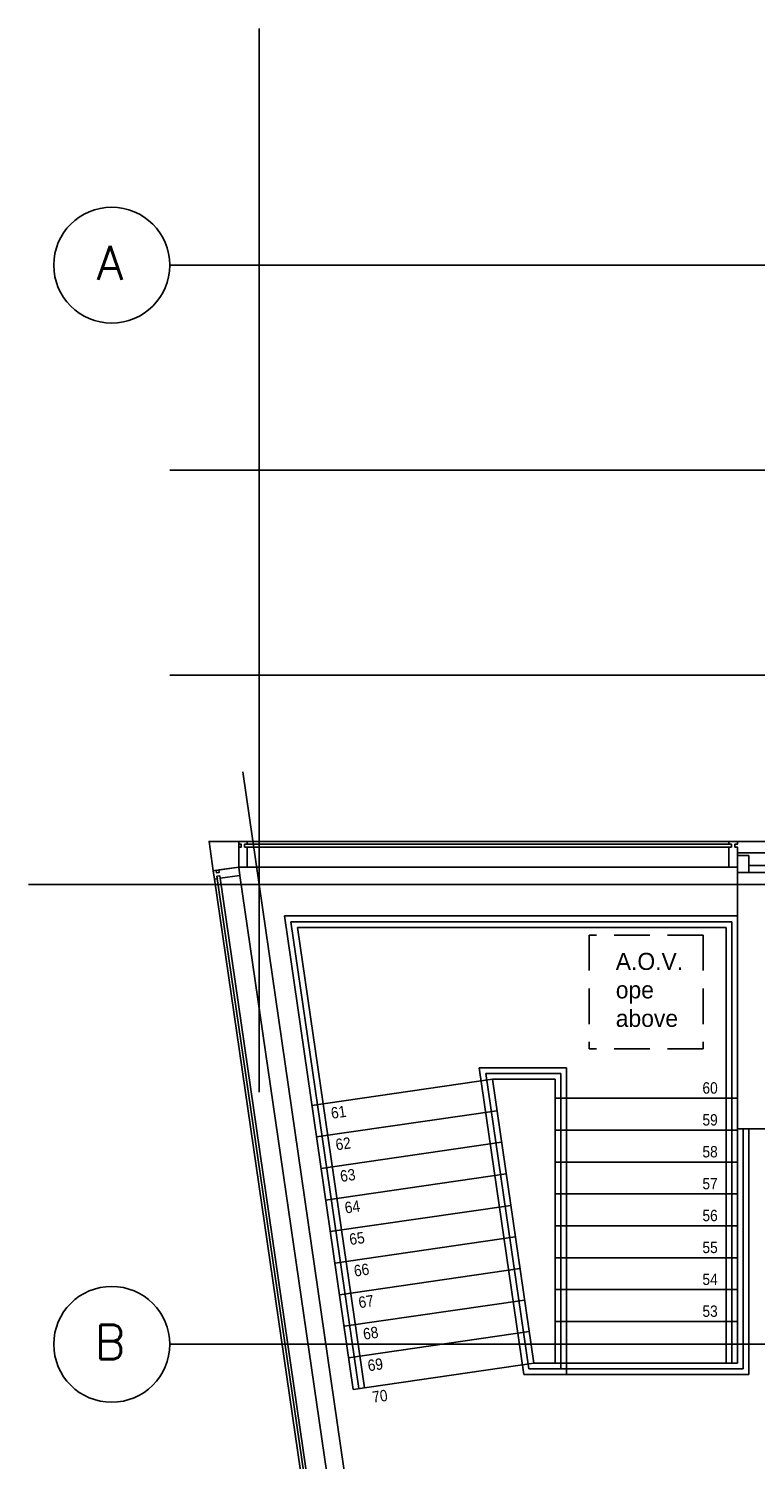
# Model space of a CAD drawing. Header units: millimetres. Extents: x -312551 to 250764, y -35891 to 59426.
# Tile 117 of 256: x -124708 to -118332, y 42999 to 55561. Entities that reach past the tile are written whole.
import ezdxf
from ezdxf.enums import TextEntityAlignment as Align

# ---------------------------------------------------------------- set-up
doc = ezdxf.new("R2010")
doc.units = ezdxf.units.MM
doc.header["$LTSCALE"] = 2.5
doc.linetypes.add('DASHED2', pattern=[0.375, 0.25, -0.125])
for name, color, linetype in [('curtain walling', 7, 'Continuous'), ('GLAZING', 1, 'Continuous'), ('Insulation', 6, 'Continuous'), ('NF-BUBBLE', 3, 'Continuous'), ('NF-GRIDS', 252, 'Continuous'), ('NF-RC', 3, 'Continuous'), ('NF-STAIRS', 4, 'Continuous'), ('NF-TEXT', 1, 'Continuous'), ('Revisions', 7, 'Continuous'), ('Service ducts', 2, 'Continuous'), ('WALLS', 7, 'Continuous')]:
    doc.layers.add(name, color=color, linetype=linetype)
doc.styles.add('ROMANS', font='romans.shx', dxfattribs={"width": 0.8})

# ---------------------------------------------------------------- blocks, each defined once
blk = doc.blocks.new('BUBBLEGRID')
at = {"layer": 'NF-BUBBLE'}
blk.add_circle((-678, 0), 678, dxfattribs=at)
at = {"layer": 'NF-BUBBLE', "color": 1, "style": 'ROMANS'}
blk.add_attdef('888', text='', height=400, dxfattribs=at).set_placement((-698, -173), align=Align.CENTER)

msp = doc.modelspace()

# ---------------------------------------------------------------- linework, layer by layer
at = {"color": 8}
msp.add_line((-122830.3, 49035.2), (-121017.4, 36558.7), dxfattribs=at)
at = {"layer": 'curtain walling', "color": 8}
msp.add_lwpolyline([(-123088.3, 48167.9), (-123125.7, 48425.2), (-122865.6, 48425.2), (-122865.6, 48200.2)], close=True, dxfattribs=at)
for points in [[(-122865.6, 48400.2), (-122843.1, 48400.2), (-122843.1, 48375.2), (-122865.6, 48375.2), (-122865.6, 48200.2), (-122790.6, 48200.2), (-122790.6, 48375.2), (-122813.1, 48375.2), (-122813.1, 48400.2), (-122790.6, 48400.2), (-122790.6, 48425.2), (-122865.6, 48425.2), (-122865.6, 48400.2)], [(-118565, 48400.2), (-118542.5, 48400.2), (-118542.5, 48375.2), (-118565, 48375.2), (-118565, 48200.2), (-118490, 48200.2), (-118490, 48375.2), (-118512.5, 48375.2), (-118512.5, 48400.2), (-118490, 48400.2), (-118490, 48425.2), (-118565, 48425.2), (-118565, 48400.2)], [(-123052.7, 48097.3), (-123056, 48119.5), (-123031.2, 48123.1), (-123028, 48100.8), (-122854.8, 48126), (-122865.6, 48200.2), (-123038.8, 48175.1), (-123035.5, 48152.8), (-123060.3, 48149.2), (-123063.5, 48171.5), (-123088.3, 48167.9), (-123077.5, 48093.7), (-123052.7, 48097.3)]]:
    msp.add_lwpolyline(points, dxfattribs=at)
at = {"layer": 'GLAZING', "color": 8}
for p, q in [((-118565, 48400.2), (-122813.1, 48400.2)), ((-122813.1, 48375.2), (-118565, 48375.2)), ((-122790.6, 48425.2), (-118565, 48425.2)), ((-123056, 48119.5), (-121621.2, 38245.6)), ((-123031.2, 48123.1), (-121596.5, 38249.2)), ((-122865.6, 48200.2), (-122855.1, 48127.7)), ((-122854.8, 48126), (-121412.5, 38200.1)), ((-122790.6, 48200.2), (-118565, 48200.2)), ((-123077.5, 48093.7), (-121646, 38242))]:
    msp.add_line(p, q, dxfattribs=at)
at = {"layer": 'Insulation', "color": 8}
msp.add_line((-118390, 48212.7), (-115710, 48212.7), dxfattribs=at)
at = {"layer": 'NF-GRIDS', "color": 8}
for p, q in [((-122685.4, 46223.2), (-122685.4, 55561.2)), ((-43443, 53484.5), (-123470.9, 53484.5)), ((-43443, 51684.5), (-123470.9, 51684.5)), ((-43443, 49884.5), (-123470.9, 49884.5)), ((-109473.9, 48045.2), (-124708.3, 48045.2)), ((-43443, 44009.5), (-123470.9, 44009.5))]:
    msp.add_line(p, q, dxfattribs=at)
at = {"layer": 'NF-RC', "color": 8}
msp.add_lwpolyline([(-117700, 45902.7), (-118490, 45902.7), (-118490, 48152.7), (-115610, 48152.7), (-115610, 45902.7), (-116400, 45902.7)], dxfattribs=at)
at = {"layer": 'NF-STAIRS', "color": 8}
for p, q in [((-122464.7, 47770.2), (-121860.8, 43613.8)), ((-122464.7, 47770.2), (-118490, 47770.2)), ((-118490, 43843.9), (-118490, 47770.2)), ((-122406.9, 47720.2), (-118540, 47720.2)), ((-122406.9, 47720.2), (-121811.3, 43621)), ((-122349.1, 47670.2), (-118590, 47670.2)), ((-122349.1, 47670.2), (-121761.8, 43628.2)), ((-118590, 43843.9), (-118590, 47670.2)), ((-118540, 43843.9), (-118540, 47720.2)), ((-120755.4, 46437.7), (-120363.9, 43743.9)), ((-119990, 46437.7), (-120755.4, 46437.7)), ((-120697.6, 46387.7), (-120320.7, 43793.9)), ((-120040, 46387.7), (-120697.6, 46387.7)), ((-120040, 43793.9), (-120040, 46387.7)), ((-119990, 43743.9), (-119990, 46437.7)), ((-122223.1, 46107.7), (-120639.8, 46337.7)), ((-120639.8, 46337.7), (-120277.4, 43843.9)), ((-120639.8, 46337.7), (-120090, 46337.7)), ((-120090, 43843.9), (-120090, 46337.7)), ((-120090, 46337.7), (-120090, 46337.7)), ((-120090, 46169.7), (-118490, 46169.7)), ((-122182.9, 45830.6), (-120599.5, 46060.6)), ((-120090, 45889.7), (-118490, 45889.7)), ((-118440, 43793.9), (-118440, 45902.7)), ((-118390, 43743.9), (-118390, 45902.7)), ((-122142.6, 45553.5), (-120559.2, 45783.6)), ((-120090, 45609.7), (-118490, 45609.7)), ((-122102.4, 45276.4), (-120519, 45506.5)), ((-122062.1, 44999.3), (-120478.7, 45229.4)), ((-120090, 45329.7), (-118490, 45329.7)), ((-120090, 45049.7), (-118490, 45049.7)), ((-122021.8, 44722.2), (-120438.5, 44952.3)), ((-120090, 44769.7), (-118490, 44769.7)), ((-121981.6, 44445.1), (-120398.2, 44675.2)), ((-120090, 44489.7), (-118490, 44489.7)), ((-121941.3, 44168), (-120357.9, 44398.1)), ((-121901, 43890.9), (-120317.7, 44121)), ((-120090, 44209.7), (-118490, 44209.7)), ((-120090, 44010), (-118490, 44010)), ((-121860.8, 43613.8), (-120277.4, 43843.9)), ((-120277.4, 43843.9), (-118490, 43843.9)), ((-120363.9, 43743.9), (-118390, 43743.9)), ((-120320.7, 43793.9), (-118440, 43793.9))]:
    msp.add_line(p, q, dxfattribs=at)
at = {"layer": 'Service ducts', "color": 8, "linetype": 'DASHED2', "ltscale": 500}
for p, q in [((-119790, 47602.7), (-119790, 46602.7)), ((-118790, 47602.7), (-119790, 47602.7)), ((-118790, 47602.7), (-118790, 46602.7)), ((-118790, 46602.7), (-119790, 46602.7))]:
    msp.add_line(p, q, dxfattribs=at)
at = {"layer": 'WALLS', "color": 8}
for p, q in [((-118490, 48425.2), (-115610, 48425.2)), ((-118490, 48325.2), (-115710, 48325.2)), ((-118490, 48300.2), (-118390, 48300.2)), ((-118490, 48300.2), (-118490, 48152.7)), ((-118390, 48300.2), (-118390, 48152.7))]:
    msp.add_line(p, q, dxfattribs=at)

# ---------------------------------------------------------------- block references
at = {"layer": 'NF-GRIDS', "color": 8, "xscale": 0.75, "yscale": 0.75, "zscale": 0.75}
for p, values in [((-123470.9, 53484.5), {'888': 'A'}), ((-123470.9, 44009.5), {'888': 'B'})]:
    msp.add_blockref('BUBBLEGRID', p, dxfattribs=at).add_auto_attribs(values)

# ---------------------------------------------------------------- texts
at = {"layer": 'NF-TEXT', "color": 8, "width": 0.901344}
for s, p in [('60', (-118796.8, 46210.3, 10415.3)), ('59', (-118796.8, 45930.3, 10415.3)), ('58', (-118796.8, 45650.3, 10415.3)), ('57', (-118796.8, 45370.3, 10415.3)), ('56', (-118796.8, 45090.3, 10415.3)), ('55', (-118796.8, 44810.3, 10415.3)), ('54', (-118796.8, 44530.3, 10415.3)), ('53', (-118796.8, 44250.3, 10415.3))]:
    msp.add_text(s, height=100, dxfattribs=at).set_placement(p)
for s, p in [('61', (-122048.3, 45988.7, 10415.3)), ('62', (-122008, 45711.6, 10415.3)), ('63', (-121967.7, 45434.5, 10415.3)), ('64', (-121927.5, 45157.4, 10415.3)), ('65', (-121887.2, 44880.3, 10415.3)), ('66', (-121846.9, 44603.2, 10415.3)), ('67', (-121806.7, 44326.2, 10415.3)), ('68', (-121766.4, 44049.1, 10415.3)), ('69', (-121726.2, 43772, 10415.3)), ('70', (-121685.9, 43494.9, 10415.3))]:
    msp.add_text(s, height=100, rotation=8.26764, dxfattribs=at).set_placement(p)
at = {"layer": 'Revisions', "color": 8, "insert": (-119557.1, 47446.6), "char_height": 150, "width": 2089.638, "attachment_point": 1}
msp.add_mtext('A.O.V. \\Pope\\Pabove', dxfattribs=at)

doc.saveas('drawing.dxf')
